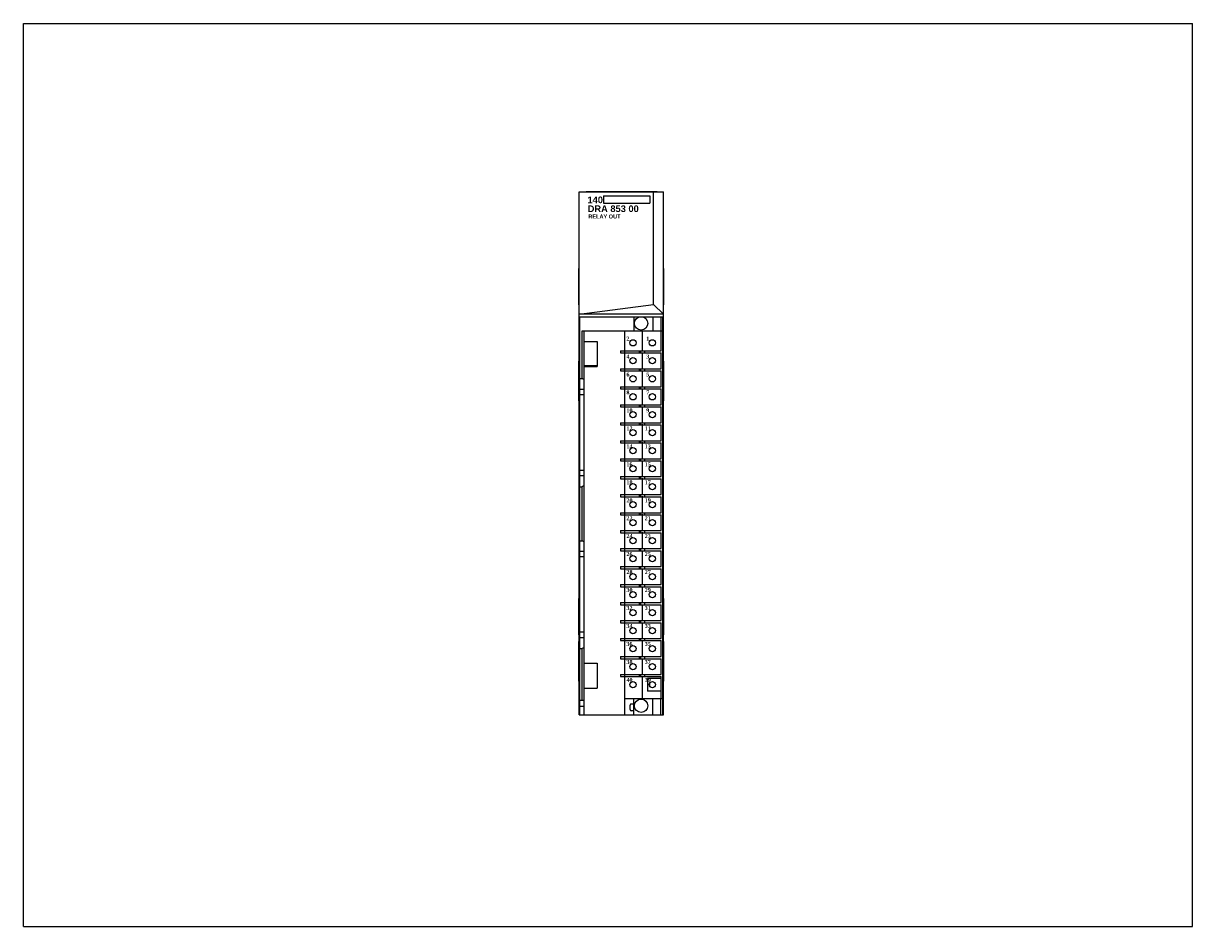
# Model space of a CAD drawing. Extents: x 0 to 22, y 0 to 27.4.
import ezdxf

# ---------------------------------------------------------------- set-up
doc = ezdxf.new("R2010")
doc.units = 0
doc.header["$LTSCALE"] = 1.21
doc.header["$MEASUREMENT"] = 0
doc.layers.get('0').update_dxf_attribs({"linetype": 'CONTINUOUS'})

msp = doc.modelspace()

# ---------------------------------------------------------------- linework, layer by layer
for p, q in [((0, 0), (0, 17)), ((0, 17), (22, 17)), ((22, 0), (22, 17)), ((10.458, 3.989), (10.458, 13.832)), ((10.458, 13.832), (12.046, 13.832)), ((10.588, 13.832), (10.588, 13.837)), ((10.588, 13.837), (11.927, 13.837)), ((10.917, 13.753), (10.917, 13.618)), ((10.917, 13.753), (11.786, 13.753)), ((11.786, 13.753), (11.786, 13.617)), ((11.859, 11.711), (11.859, 13.832)), ((11.927, 13.832), (11.927, 13.837)), ((12.046, 3.989), (12.046, 13.832)), ((10.917, 13.617), (11.786, 13.617)), ((10.452, 11.7), (10.452, 12.389)), ((10.458, 12.389), (10.452, 12.389)), ((12.046, 12.389), (12.052, 12.389)), ((12.052, 11.7), (12.052, 12.389)), ((10.458, 11.7), (10.452, 11.7)), ((10.458, 11.524), (11.859, 11.711)), ((11.859, 11.711), (12.046, 11.524)), ((12.046, 11.7), (12.052, 11.7)), ((12.046, 11.524), (10.458, 11.524)), ((10.472, 3.989), (10.472, 11.479)), ((10.472, 11.479), (11.616, 11.479)), ((11.486, 11.479), (11.486, 11.212)), ((11.63, 11.479), (12.041, 11.479)), ((11.845, 11.479), (11.845, 11.212)), ((11.994, 11.479), (11.994, 11.212)), ((12.033, 11.212), (12.033, 11.479)), ((12.042, 11.459), (12.041, 11.479)), ((12.042, 3.989), (12.042, 11.459)), ((11.647, 10.847), (11.647, 11.221)), ((10.512, 10.315), (10.512, 11.212)), ((10.512, 11.212), (12.033, 11.212)), ((10.551, 3.989), (10.551, 11.212)), ((10.551, 11.015), (10.797, 11.015)), ((10.797, 11.015), (10.797, 10.543)), ((11.317, 10.839), (11.317, 11.212)), ((12.002, 10.839), (12.002, 11.212)), ((12.034, 4.291), (12.034, 11.212)), ((11.235, 10.839), (11.235, 10.799)), ((11.235, 10.839), (12.002, 10.839)), ((11.235, 10.799), (12.002, 10.799)), ((11.313, 10.839), (11.313, 10.799)), ((11.317, 10.5), (11.317, 10.799)), ((11.589, 10.839), (11.589, 10.799)), ((11.609, 10.839), (11.609, 10.799)), ((11.647, 10.509), (11.647, 10.808)), ((11.687, 10.839), (11.687, 10.799)), ((12.002, 10.5), (12.002, 10.799)), ((10.451, 9.895), (10.451, 10.645)), ((10.451, 10.645), (10.458, 10.645)), ((10.456, 9.895), (10.456, 10.645)), ((12.046, 10.645), (12.051, 10.645)), ((12.051, 9.895), (12.051, 10.645)), ((10.451, 10.52), (10.456, 10.52)), ((10.787, 10.552), (10.551, 10.552)), ((10.551, 10.543), (10.797, 10.543)), ((10.787, 10.552), (10.787, 10.543)), ((11.235, 10.5), (11.235, 10.461)), ((11.235, 10.5), (12.002, 10.5)), ((11.235, 10.461), (12.002, 10.461)), ((11.313, 10.5), (11.313, 10.461)), ((11.317, 10.161), (11.317, 10.461)), ((11.589, 10.5), (11.589, 10.461)), ((11.609, 10.5), (11.609, 10.461)), ((11.647, 10.17), (11.647, 10.469)), ((11.687, 10.5), (11.687, 10.461)), ((12.002, 10.161), (12.002, 10.461)), ((12.046, 10.52), (12.051, 10.52)), ((10.472, 10.315), (10.512, 10.315)), ((10.551, 10.293), (10.512, 10.315)), ((11.235, 10.161), (11.235, 10.122)), ((11.235, 10.161), (12.002, 10.161)), ((11.235, 10.122), (12.002, 10.122)), ((11.313, 10.161), (11.313, 10.122)), ((11.317, 9.823), (11.317, 10.122)), ((11.589, 10.161), (11.589, 10.122)), ((11.609, 10.161), (11.609, 10.122)), ((11.647, 9.832), (11.647, 10.131)), ((11.687, 10.161), (11.687, 10.122)), ((12.002, 9.823), (12.002, 10.122)), ((10.451, 10.02), (10.456, 10.02)), ((10.551, 10.111), (10.472, 10.111)), ((10.551, 10.009), (10.472, 10.009)), ((12.046, 10.02), (12.051, 10.02)), ((10.451, 9.895), (10.458, 9.895)), ((11.235, 9.823), (11.235, 9.783)), ((11.235, 9.823), (12.002, 9.823)), ((11.235, 9.783), (12.002, 9.783)), ((11.313, 9.823), (11.313, 9.783)), ((11.317, 9.484), (11.317, 9.783)), ((11.589, 9.823), (11.589, 9.783)), ((11.609, 9.823), (11.609, 9.783)), ((11.647, 9.493), (11.647, 9.792)), ((11.687, 9.823), (11.687, 9.783)), ((12.002, 9.484), (12.002, 9.783)), ((12.051, 9.895), (12.046, 9.895)), ((11.235, 9.484), (11.235, 9.445)), ((11.235, 9.484), (12.002, 9.484)), ((11.313, 9.484), (11.313, 9.445)), ((11.589, 9.484), (11.589, 9.445)), ((11.609, 9.484), (11.609, 9.445)), ((11.687, 9.484), (11.687, 9.445)), ((11.235, 9.445), (12.002, 9.445)), ((11.317, 9.146), (11.317, 9.445)), ((11.647, 9.154), (11.647, 9.454)), ((12.002, 9.146), (12.002, 9.445)), ((11.235, 9.146), (11.235, 9.106)), ((11.235, 9.146), (12.002, 9.146)), ((11.235, 9.106), (12.002, 9.106)), ((11.313, 9.146), (11.313, 9.106)), ((11.317, 8.807), (11.317, 9.106)), ((11.589, 9.146), (11.589, 9.106)), ((11.609, 9.146), (11.609, 9.106)), ((11.647, 8.816), (11.647, 9.115)), ((11.687, 9.146), (11.687, 9.106)), ((12.002, 8.807), (12.002, 9.106)), ((11.235, 8.807), (11.235, 8.768)), ((11.235, 8.807), (12.002, 8.807)), ((11.313, 8.807), (11.313, 8.768)), ((11.589, 8.807), (11.589, 8.768)), ((11.609, 8.807), (11.609, 8.768)), ((11.687, 8.807), (11.687, 8.768)), ((10.551, 8.586), (10.472, 8.586)), ((11.235, 8.768), (12.002, 8.768)), ((11.317, 8.469), (11.317, 8.768)), ((11.647, 8.477), (11.647, 8.776)), ((12.002, 8.469), (12.002, 8.768)), ((10.551, 8.484), (10.472, 8.484)), ((11.235, 8.469), (12.002, 8.469)), ((11.235, 8.469), (11.235, 8.429)), ((11.235, 8.429), (12.002, 8.429)), ((11.313, 8.469), (11.313, 8.429)), ((11.317, 8.13), (11.317, 8.429)), ((11.589, 8.469), (11.589, 8.429)), ((11.609, 8.469), (11.609, 8.429)), ((11.647, 8.139), (11.647, 8.438)), ((11.687, 8.469), (11.687, 8.429)), ((12.002, 8.13), (12.002, 8.429)), ((10.472, 8.28), (10.512, 8.28)), ((10.551, 8.302), (10.512, 8.28)), ((10.512, 7.264), (10.512, 8.28)), ((11.235, 8.13), (12.002, 8.13)), ((11.235, 8.13), (11.235, 8.091)), ((11.235, 8.091), (12.002, 8.091)), ((11.313, 8.13), (11.313, 8.091)), ((11.317, 7.791), (11.317, 8.091)), ((11.589, 8.13), (11.589, 8.091)), ((11.609, 8.13), (11.609, 8.091)), ((11.647, 7.8), (11.647, 8.099)), ((11.687, 8.13), (11.687, 8.091)), ((12.002, 7.791), (12.002, 8.091)), ((11.235, 7.791), (12.002, 7.791)), ((11.235, 7.791), (11.235, 7.752)), ((11.235, 7.752), (12.002, 7.752)), ((11.313, 7.791), (11.313, 7.752)), ((11.317, 7.453), (11.317, 7.752)), ((11.589, 7.791), (11.589, 7.752)), ((11.609, 7.791), (11.609, 7.752)), ((11.647, 7.462), (11.647, 7.761)), ((11.687, 7.791), (11.687, 7.752)), ((12.002, 7.453), (12.002, 7.752)), ((10.472, 7.264), (10.512, 7.264)), ((10.551, 7.241), (10.512, 7.264)), ((11.235, 7.453), (12.002, 7.453)), ((11.235, 7.453), (11.235, 7.413)), ((11.235, 7.413), (12.002, 7.413)), ((11.313, 7.453), (11.313, 7.413)), ((11.317, 7.114), (11.317, 7.413)), ((11.589, 7.453), (11.589, 7.413)), ((11.609, 7.453), (11.609, 7.413)), ((11.647, 7.123), (11.647, 7.422)), ((11.687, 7.453), (11.687, 7.413)), ((12.002, 7.114), (12.002, 7.413)), ((10.551, 7.059), (10.472, 7.059)), ((11.235, 7.114), (12.002, 7.114)), ((11.235, 7.114), (11.235, 7.075)), ((11.235, 7.075), (12.002, 7.075)), ((11.313, 7.114), (11.313, 7.075)), ((11.317, 6.776), (11.317, 7.075)), ((11.589, 7.114), (11.589, 7.075)), ((11.609, 7.114), (11.609, 7.075)), ((11.647, 6.767), (11.647, 7.066)), ((11.687, 7.114), (11.687, 7.075)), ((12.002, 6.776), (12.002, 7.075)), ((10.551, 6.957), (10.472, 6.957)), ((11.235, 6.776), (12.002, 6.776)), ((11.235, 6.776), (11.235, 6.736)), ((11.235, 6.736), (12.002, 6.736)), ((11.313, 6.776), (11.313, 6.736)), ((11.317, 6.437), (11.317, 6.736)), ((11.589, 6.776), (11.589, 6.736)), ((11.609, 6.776), (11.609, 6.736)), ((11.647, 6.428), (11.647, 6.727)), ((11.687, 6.776), (11.687, 6.736)), ((12.002, 6.437), (12.002, 6.736)), ((11.235, 6.437), (12.002, 6.437)), ((11.235, 6.437), (11.235, 6.398)), ((11.235, 6.398), (12.002, 6.398)), ((11.313, 6.437), (11.313, 6.398)), ((11.317, 6.098), (11.317, 6.398)), ((11.589, 6.437), (11.589, 6.398)), ((11.609, 6.437), (11.609, 6.398)), ((11.647, 6.09), (11.647, 6.389)), ((11.687, 6.437), (11.687, 6.398)), ((12.002, 6.098), (12.002, 6.398)), ((10.458, 6.178), (10.452, 6.178)), ((10.452, 5.489), (10.452, 6.178)), ((12.046, 6.178), (12.052, 6.178)), ((12.052, 5.489), (12.052, 6.178)), ((11.235, 6.098), (12.002, 6.098)), ((11.235, 6.098), (11.235, 6.059)), ((11.235, 6.059), (12.002, 6.059)), ((11.313, 6.098), (11.313, 6.059)), ((11.317, 5.76), (11.317, 6.059)), ((11.589, 6.098), (11.589, 6.059)), ((11.609, 6.098), (11.609, 6.059)), ((11.647, 5.751), (11.647, 6.05)), ((11.687, 6.098), (11.687, 6.059)), ((12.002, 5.76), (12.002, 6.059)), ((11.235, 5.76), (12.002, 5.76)), ((11.235, 5.76), (11.235, 5.72)), ((11.235, 5.72), (12.002, 5.72)), ((11.313, 5.76), (11.313, 5.72)), ((11.317, 5.421), (11.317, 5.72)), ((11.589, 5.76), (11.589, 5.72)), ((11.609, 5.76), (11.609, 5.72)), ((11.687, 5.76), (11.687, 5.72)), ((12.002, 5.421), (12.002, 5.72)), ((10.551, 5.539), (10.472, 5.539)), ((11.647, 5.413), (11.647, 5.712)), ((10.451, 5.369), (10.458, 5.369)), ((10.451, 4.619), (10.451, 5.369)), ((10.458, 5.489), (10.452, 5.489)), ((10.456, 4.619), (10.456, 5.369)), ((10.551, 5.437), (10.472, 5.437)), ((11.235, 5.421), (12.002, 5.421)), ((11.235, 5.421), (11.235, 5.382)), ((11.235, 5.382), (12.002, 5.382)), ((11.313, 5.421), (11.313, 5.382)), ((11.317, 5.083), (11.317, 5.382)), ((11.589, 5.421), (11.589, 5.382)), ((11.609, 5.421), (11.609, 5.382)), ((11.647, 5.074), (11.647, 5.373)), ((11.687, 5.421), (11.687, 5.382)), ((12.002, 5.083), (12.002, 5.382)), ((12.046, 5.489), (12.052, 5.489)), ((12.046, 5.369), (12.051, 5.369)), ((12.051, 4.619), (12.051, 5.369)), ((10.451, 5.244), (10.456, 5.244)), ((10.472, 5.232), (10.512, 5.232)), ((10.551, 5.255), (10.512, 5.232)), ((10.512, 4.265), (10.512, 5.232)), ((11.235, 5.083), (12.002, 5.083)), ((11.235, 5.083), (11.235, 5.043)), ((11.313, 5.083), (11.313, 5.043)), ((11.589, 5.083), (11.589, 5.043)), ((11.609, 5.083), (11.609, 5.043)), ((11.687, 5.083), (11.687, 5.043)), ((12.046, 5.244), (12.051, 5.244)), ((10.551, 4.961), (10.797, 4.961)), ((10.797, 4.961), (10.797, 4.488)), ((11.235, 5.043), (12.002, 5.043)), ((11.317, 4.744), (11.317, 5.043)), ((11.647, 4.735), (11.647, 5.035)), ((12.002, 4.744), (12.002, 5.043)), ((10.451, 4.744), (10.456, 4.744)), ((11.235, 4.744), (12.002, 4.744)), ((11.235, 4.744), (11.235, 4.705)), ((11.235, 4.705), (12.002, 4.705)), ((11.313, 4.744), (11.313, 4.705)), ((11.317, 3.989), (11.317, 4.705)), ((11.589, 4.744), (11.589, 4.705)), ((11.609, 4.744), (11.609, 4.705)), ((11.647, 4.283), (11.647, 4.696)), ((11.687, 4.744), (11.687, 4.705)), ((12.002, 4.673), (11.741, 4.673)), ((11.741, 4.673), (11.741, 4.433)), ((12.002, 4.291), (12.002, 4.705)), ((12.046, 4.744), (12.051, 4.744)), ((10.451, 4.619), (10.458, 4.619)), ((10.551, 4.488), (10.797, 4.488)), ((12.002, 4.433), (11.741, 4.433)), ((12.051, 4.619), (12.046, 4.619)), ((10.472, 4.265), (10.551, 4.265)), ((11.317, 4.291), (12.034, 4.291)), ((11.486, 4.189), (11.437, 4.189)), ((11.486, 3.989), (11.486, 4.291)), ((11.845, 3.989), (11.845, 4.291)), ((11.994, 3.989), (11.994, 4.291)), ((12.033, 3.989), (12.033, 4.291)), ((10.458, 3.989), (12.046, 3.989)), ((10.551, 4.146), (10.472, 4.146)), ((11.417, 4.084), (11.417, 4.17)), ((11.486, 4.064), (11.437, 4.064)), ((0, 0), (22, 0))]:
    msp.add_line(p, q)
for centre, radius in [((11.623, 11.354), 0.125), ((11.47, 10.988), 0.0591), ((11.835, 10.988), 0.0591), ((11.47, 10.65), 0.0591), ((11.835, 10.65), 0.0591), ((11.47, 10.311), 0.0591), ((11.835, 10.311), 0.0591), ((11.47, 9.972), 0.0591), ((11.835, 9.972), 0.0591), ((11.47, 9.634), 0.0591), ((11.835, 9.634), 0.0591), ((11.47, 9.295), 0.0591), ((11.835, 9.295), 0.0591), ((11.47, 8.957), 0.0591), ((11.835, 8.957), 0.0591), ((11.47, 8.618), 0.0591), ((11.835, 8.618), 0.0591), ((11.47, 8.28), 0.0591), ((11.835, 8.28), 0.0591), ((11.47, 7.941), 0.0591), ((11.835, 7.941), 0.0591), ((11.47, 7.602), 0.0591), ((11.835, 7.602), 0.0591), ((11.47, 7.264), 0.0591), ((11.835, 7.264), 0.0591), ((11.47, 6.925), 0.0591), ((11.835, 6.925), 0.0591), ((11.47, 6.587), 0.0591), ((11.835, 6.587), 0.0591), ((11.47, 6.248), 0.0591), ((11.835, 6.248), 0.0591), ((11.47, 5.909), 0.0591), ((11.835, 5.909), 0.0591), ((11.47, 5.571), 0.0591), ((11.835, 5.571), 0.0591), ((11.47, 5.232), 0.0591), ((11.835, 5.232), 0.0591), ((11.47, 4.894), 0.0591), ((11.835, 4.894), 0.0591), ((11.47, 4.555), 0.0591), ((11.835, 4.555), 0.0591), ((11.623, 4.157), 0.125)]:
    msp.add_circle(centre, radius)
for centre, radius, start, end in [((11.847, 4.555), 0.0689, 146.4876, 214.153), ((11.437, 4.17), 0.0197, 90, 180), ((11.252, 4.246), 0.185, 333.0613, 341.0926), ((11.437, 4.084), 0.0197, 180, 270)]:
    msp.add_arc(centre, radius, start, end)

# ---------------------------------------------------------------- texts
at = {"attachment_point": 1}
for s, insert, char_height, width in [('\\fArial|b1|i0|c0|p34;140', (10.614, 13.741), 0.125, 0.28225), ('{\\fArial|b1|i0|c0|p34;DRA 853 00}', (10.618, 13.574), 0.125, 1.125), ('{\\fArial|b1|i0|c0|p34;RELAY OUT}', (10.63, 13.403), 0.075, 1.1053)]:
    msp.add_mtext(s, dxfattribs=dict(at, insert=insert, char_height=char_height, width=width))
at = {"insert": (11.347, 11.105), "char_height": 0.075, "width": 0.6271, "attachment_point": 1, "line_spacing_factor": 2.704}
msp.add_mtext('{\\fTimes New Roman|b1|i0|c0|p18;2           1\\P4           3\\P6           5\\P8           7\\P10         9\\P12        11\\P14        13\\P16        15\\P18        17\\P20        19\\P22        21\\P24        23\\P26        25\\P28        27\\P30        29\\P32        31\\P34        33\\P36        35\\P38        37\\P40        39}', dxfattribs=at)

doc.saveas('drawing.dxf')
